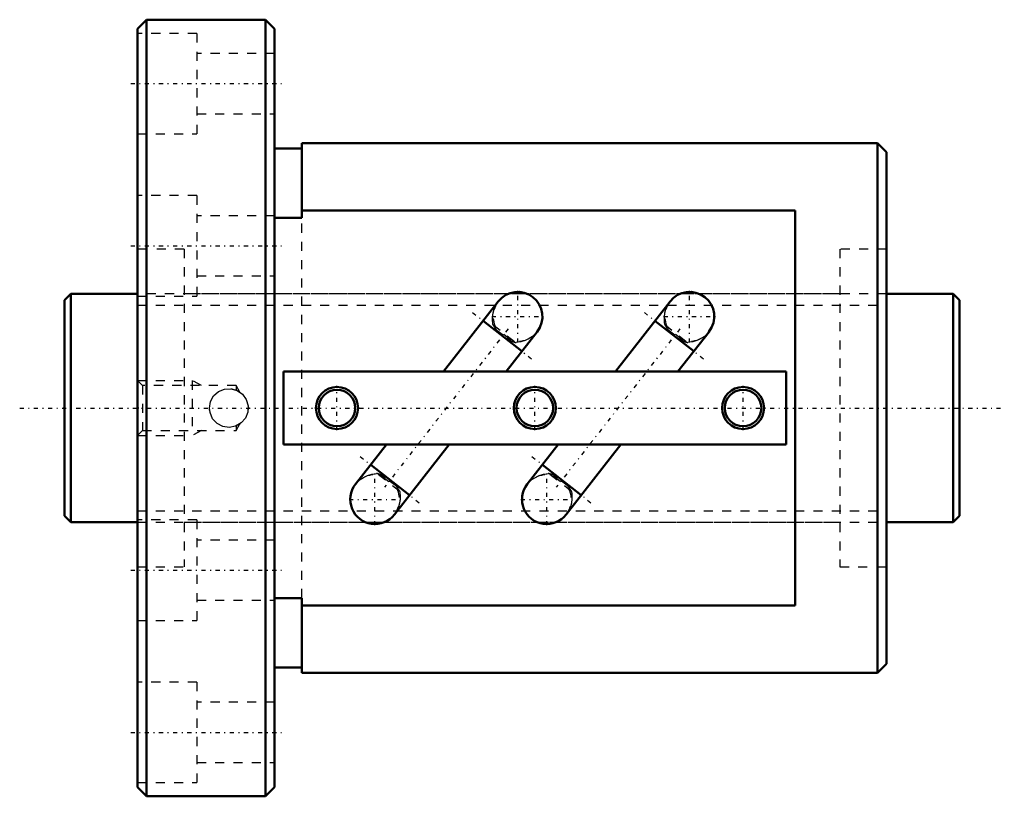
# Model space of a CAD drawing. Header units: millimetres. Extents: x -5 to 103, y -42 to 42.
import ezdxf

# ---------------------------------------------------------------- set-up
doc = ezdxf.new("R2010")
doc.units = ezdxf.units.MM
doc.linetypes.add('Center', pattern=[1.5, 0.45, -0.5, 0.05, -0.5])
doc.linetypes.add('Dashed', pattern=[2, 1, -1])
for name, color, linetype, lineweight in [('2d ConnectionPoints', 7, 'Continuous', 50), ('AM_0', 7, 'Continuous', 50), ('AM_5', 3, 'Continuous', 25), ('AM_7', 7, 'Center', 25), ('AM_9', 6, 'Dashed', 25)]:
    doc.layers.add(name, color=color, linetype=linetype, lineweight=lineweight)

# ---------------------------------------------------------------- blocks, each defined once
blk = doc.blocks.new('1_BIF2508V_5RR_Nut_0_in_BIF2508V_5RRG0_98LC0_000_0')
at = {"layer": 'AM_0'}
for p, q in [((9, 42.5), (8, 41.5)), ((22, 42.5), (9, 42.5)), ((9, 42.5), (9, -42.5)), ((23, 41.5), (22, 42.5)), ((22, 42.5), (22, -42.5)), ((8, 41.5), (8, -41.5)), ((23, 41.5), (23, -41.5)), ((26, 28.4), (23, 28.4)), ((26, 29), (26, 20.81)), ((89, 29), (26, 29)), ((90, 28), (89, 29)), ((89, 29), (89, -29)), ((90, 28), (90, -28)), ((80, 21.62), (26, 21.62)), ((80, -21.62), (80, 21.62)), ((26, 20.81), (23, 20.81)), ((47.5, 11.67), (41.51, 4)), ((66.31, 11.67), (60.32, 4)), ((50.09, 6.22), (45.84, 9.54)), ((68.9, 6.22), (64.65, 9.54)), ((48.36, 4), (51.76, 8.35)), ((67.17, 4), (70.57, 8.35)), ((79, 4), (24, 4)), ((24, 4), (24, -4)), ((79, -4), (79, 4)), ((24, -4), (79, -4)), ((35.26, -4), (31.86, -8.35)), ((36.12, -11.67), (42.11, -4)), ((54.07, -4), (50.67, -8.35)), ((54.93, -11.67), (60.92, -4)), ((33.53, -6.22), (37.78, -9.54)), ((52.34, -6.22), (56.59, -9.54)), ((23, -20.81), (26, -20.81)), ((26, -20.81), (26, -29)), ((26, -21.62), (80, -21.62)), ((89, -29), (90, -28)), ((23, -28.4), (26, -28.4)), ((26, -29), (89, -29)), ((8, -41.5), (9, -42.5)), ((22, -42.5), (23, -41.5)), ((9, -42.5), (22, -42.5))]:
    blk.add_line(p, q, dxfattribs=at)
for centre, radius in [((29.84, 0), 2.3), ((51.5, 0), 2.3), ((74.3, 0), 2.3), ((29.84, 0), 2), ((51.5, 0), 2), ((74.3, 0), 2)]:
    blk.add_circle(centre, radius, dxfattribs=at)
for centre, start, end in [((49.63, 10.01), 322, 142), ((68.44, 10.01), 322, 142), ((33.99, -10.01), 142, 322), ((52.8, -10.01), 142, 322)]:
    blk.add_arc(centre, 2.7, start, end, dxfattribs=at)
at = {"layer": 'AM_5', "linetype": 'Dashed'}
for p, q in [((8, 3), (14, 3)), ((15, 2.46), (14, 3)), ((14, 3), (14, -3)), ((8, -3), (14, -3)), ((15, -2.46), (14, -3))]:
    blk.add_line(p, q, dxfattribs=at)
at = {"layer": 'AM_7'}
for p, q in [((7.25, 35.5), (23.75, 35.5)), ((7.25, 17.75), (23.75, 17.75)), ((49.63, 7.17), (49.63, 12.84)), ((68.44, 7.17), (68.44, 12.84)), ((44.68, 10.45), (51.25, 5.31)), ((46.79, 10.01), (52.46, 10.01)), ((63.49, 10.45), (70.06, 5.31)), ((65.6, 10.01), (71.27, 10.01)), ((48.58, 8.67), (35.04, -8.67)), ((67.39, 8.67), (53.85, -8.67)), ((29.84, -2.42), (29.84, 2.42)), ((51.5, -2.42), (51.5, 2.42)), ((74.3, -2.42), (74.3, 2.42)), ((32.37, -5.31), (38.94, -10.45)), ((51.18, -5.31), (57.75, -10.45)), ((33.99, -12.84), (33.99, -7.17)), ((52.8, -12.84), (52.8, -7.17)), ((31.16, -10.01), (36.83, -10.01)), ((49.97, -10.01), (55.64, -10.01)), ((7.25, -17.75), (23.75, -17.75)), ((7.25, -35.5), (23.75, -35.5))]:
    blk.add_line(p, q, dxfattribs=at)
at = {"layer": 'AM_9'}
for p, q in [((14.5, 41), (8, 41)), ((14.5, 41), (14.5, 30)), ((23, 38.8), (14.5, 38.8)), ((14.5, 32.2), (23, 32.2)), ((8, 30), (14.5, 30)), ((14.5, 23.25), (8, 23.25)), ((14.5, 23.25), (14.5, 12.25)), ((23, 21.05), (14.5, 21.05)), ((26, -20.81), (26, 20.81)), ((13.1, 17.4), (8, 17.4)), ((13.1, 17.4), (13.1, -17.4)), ((90, 17.4), (84.9, 17.4)), ((84.9, 17.4), (84.9, -17.4)), ((14.5, 14.45), (23, 14.45)), ((8, 12.25), (14.5, 12.25)), ((84.9, 12.5), (13.1, 12.5)), ((46.91, 9.14), (49.45, 7.16)), ((47.29, 8.67), (47.16, 8.51)), ((48.89, 7.41), (47.29, 8.67)), ((65.72, 9.14), (68.26, 7.16)), ((66.1, 8.67), (65.97, 8.51)), ((67.7, 7.41), (66.1, 8.67)), ((47.24, 8.61), (48.85, 7.35)), ((66.05, 8.61), (67.66, 7.35)), ((48.89, 7.41), (48.77, 7.25)), ((67.7, 7.41), (67.58, 7.25)), ((8.54, 2.46), (8, 3)), ((18.8, 2.46), (8.54, 2.46)), ((8.54, 2.46), (8.54, -2.46)), ((19.21, 1.75), (18.8, 2.46)), ((18.8, 2.46), (18.8, 1.97)), ((15.89, -0.24), (15.88, 0.1)), ((20.22, 0), (20.12, 0.17)), ((20.12, -0.18), (20.22, 0)), ((20.12, -0.17), (20.12, -0.16)), ((20.12, -0.17), (20.12, -0.18)), ((18.8, -1.97), (18.75, -1.99)), ((18.8, -2.46), (19.21, -1.75)), ((18.8, -1.97), (18.8, -2.46)), ((8, -3), (8.54, -2.46)), ((8.54, -2.46), (18.8, -2.46)), ((36.71, -9.14), (34.17, -7.16)), ((34.73, -7.41), (34.85, -7.25)), ((34.73, -7.41), (36.33, -8.67)), ((36.38, -8.61), (34.77, -7.35)), ((55.52, -9.14), (52.98, -7.16)), ((53.54, -7.41), (53.66, -7.25)), ((53.54, -7.41), (55.14, -8.67)), ((55.19, -8.61), (53.58, -7.35)), ((36.33, -8.67), (36.46, -8.51)), ((55.14, -8.67), (55.27, -8.51)), ((14.5, -12.25), (8, -12.25)), ((13.1, -12.5), (84.9, -12.5)), ((14.5, -12.25), (14.5, -23.25)), ((23, -14.45), (14.5, -14.45)), ((8, -17.4), (13.1, -17.4)), ((84.9, -17.4), (90, -17.4)), ((14.5, -21.05), (23, -21.05)), ((8, -23.25), (14.5, -23.25)), ((14.5, -30), (8, -30)), ((14.5, -30), (14.5, -41)), ((23, -32.2), (14.5, -32.2)), ((14.5, -38.8), (23, -38.8)), ((8, -41), (14.5, -41))]:
    blk.add_line(p, q, dxfattribs=at)
for points in [[(46.91, 9.14), (46.89, 9.39), (46.88, 9.51), (46.88, 9.96), (46.93, 10.4), (47.04, 10.83), (47.22, 11.24), (47.46, 11.62)], [(65.72, 9.14), (65.7, 9.39), (65.69, 9.51), (65.69, 9.96), (65.74, 10.4), (65.85, 10.83), (66.03, 11.24), (66.27, 11.62)], [(51.72, 8.3), (51.6, 8.15), (51.26, 7.84), (50.87, 7.59), (50.44, 7.39), (49.98, 7.26), (49.61, 7.19), (49.45, 7.16)], [(70.53, 8.3), (70.41, 8.15), (70.07, 7.84), (69.68, 7.59), (69.25, 7.39), (68.79, 7.26), (68.42, 7.19), (68.26, 7.16)], [(15.88, 0), (15.99, 0.7), (16.33, 1.32), (16.86, 1.79), (17.52, 2.07), (18.23, 2.11), (18.91, 1.92), (19.49, 1.52), (19.91, 0.94), (20.11, 0.25), (20.08, -0.45), (19.81, -1.11), (19.35, -1.64), (18.73, -2), (18.03, -2.12), (17.33, -2.02), (16.71, -1.69), (16.22, -1.17), (15.94, -0.51), (15.88, 0)], [(18.26, 2.11), (18.31, 2.1), (18.8, 1.97)], [(20.12, 0.18), (20.12, 0.17), (20.12, 0.16), (20.12, 0.13), (20.12, 0.08), (20.12, 0.03), (20.12, -0.04), (20.12, -0.1), (20.12, -0.14), (20.12, -0.17)], [(19.21, -1.75), (19.19, -1.76), (19.12, -1.8), (18.8, -1.97)], [(31.9, -8.3), (32.02, -8.15), (32.36, -7.84), (32.75, -7.59), (33.18, -7.39), (33.64, -7.26), (34.01, -7.19), (34.17, -7.16)], [(50.71, -8.3), (50.83, -8.15), (51.17, -7.84), (51.56, -7.59), (51.99, -7.39), (52.45, -7.26), (52.82, -7.19), (52.98, -7.16)], [(36.71, -9.14), (36.73, -9.39), (36.74, -9.51), (36.74, -9.96), (36.69, -10.4), (36.58, -10.83), (36.4, -11.24), (36.16, -11.62)], [(55.52, -9.14), (55.54, -9.39), (55.55, -9.51), (55.55, -9.96), (55.5, -10.4), (55.39, -10.83), (55.21, -11.24), (54.97, -11.62)]]:
    blk.add_lwpolyline(points, dxfattribs=at)
for centre, start, end in [((49.63, 10.01), 142, 209.8084), ((68.44, 10.01), 142, 209.8084), ((49.63, 10.01), 232, 322), ((68.44, 10.01), 232, 322), ((33.99, -10.01), 52, 142), ((52.8, -10.01), 52, 142), ((33.99, -10.01), 322, 29.8084), ((52.8, -10.01), 322, 29.8084)]:
    blk.add_arc(centre, 2.7, start, end, dxfattribs=at)
for centre, major_axis, start_param, end_param in [((49.04, 9.25), (2.13, -1.66), 4.071846, 4.325072), ((67.85, 9.25), (2.13, -1.66), 4.071846, 4.325072), ((49.04, 9.25), (2.13, -1.66), 5.099706, 5.352932), ((67.85, 9.25), (2.13, -1.66), 5.099706, 5.352932), ((34.58, -9.25), (-2.13, 1.66), 5.099706, 5.352932), ((53.39, -9.25), (-2.13, 1.66), 5.099706, 5.352932), ((34.58, -9.25), (-2.13, 1.66), 4.071846, 4.325072), ((53.39, -9.25), (-2.13, 1.66), 4.071846, 4.325072)]:
    blk.add_ellipse(centre, major_axis=major_axis, ratio=0.642788, start_param=start_param, end_param=end_param, dxfattribs=at)
blk = doc.blocks.new('2_BIF2508V_5RR000_Shaft_0_in_BIF2508V_5RRG0_98LC0_000_0')
at = {"layer": 'AM_0'}
for p, q in [((0.7, 12.5), (0, 11.8)), ((8, 12.5), (0.7, 12.5)), ((0.7, 12.5), (0.7, -12.5)), ((97.3, 12.5), (90, 12.5)), ((98, 11.8), (97.3, 12.5)), ((97.3, 12.5), (97.3, -12.5)), ((0, 11.8), (0, -11.8)), ((98, 11.8), (98, -11.8)), ((0, -11.8), (0.7, -12.5)), ((97.3, -12.5), (98, -11.8)), ((0.7, -12.5), (8, -12.5)), ((90, -12.5), (97.3, -12.5))]:
    blk.add_line(p, q, dxfattribs=at)
at = {"layer": 'AM_5', "linetype": 'Dashed'}
for p, q in [((8, 11.273), (90, 11.273)), ((8, -11.273), (90, -11.273))]:
    blk.add_line(p, q, dxfattribs=at)
at = {"layer": 'AM_7'}
blk.add_line((-4.9, 0), (102.9, 0), dxfattribs=at)
at = {"layer": 'AM_9'}
for p, q in [((90, 12.5), (8, 12.5)), ((8, -12.5), (90, -12.5))]:
    blk.add_line(p, q, dxfattribs=at)

msp = doc.modelspace()

# ---------------------------------------------------------------- linework, layer by layer
at = {"layer": '2d ConnectionPoints'}
for p in [(0, 0), (8, 0)]:
    msp.add_point(p, dxfattribs=at)

# ---------------------------------------------------------------- block references
for name in ['1_BIF2508V_5RR_Nut_0_in_BIF2508V_5RRG0_98LC0_000_0', '2_BIF2508V_5RR000_Shaft_0_in_BIF2508V_5RRG0_98LC0_000_0']:
    msp.add_blockref(name, (0, 0))

doc.saveas('drawing.dxf')
